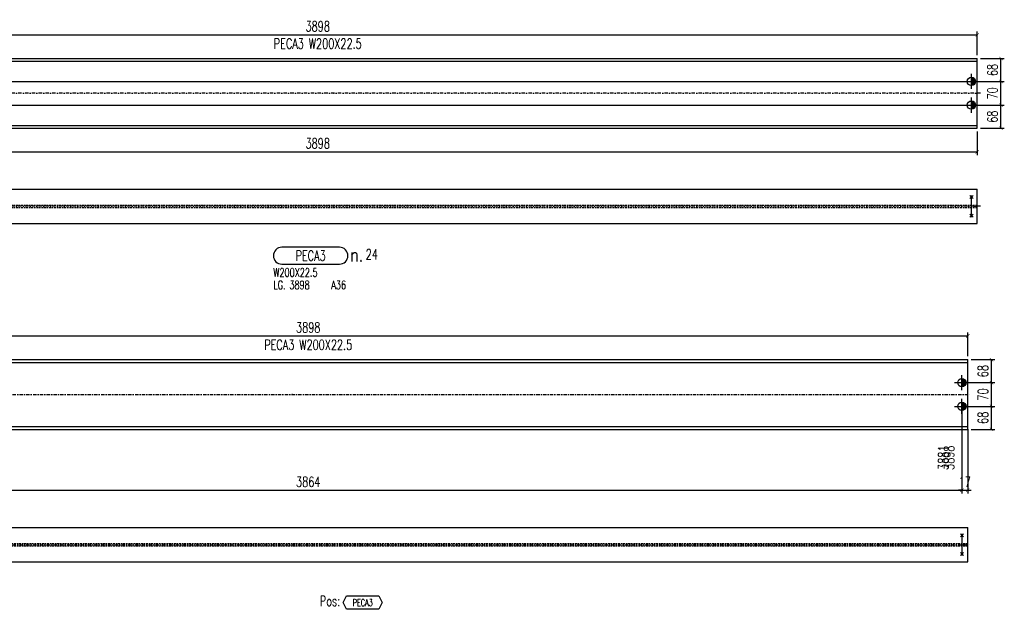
# Model space of a CAD drawing. Header units: feet. Extents: x 8647 to 79957, y -13328 to 10492.
# Tile 22 of 27: x 72169 to 75078, y -4354 to -2611. Entities that reach past the tile are written whole.
import ezdxf
from ezdxf.enums import TextEntityAlignment as Align

# ---------------------------------------------------------------- set-up
doc = ezdxf.new("R2010")
doc.units = ezdxf.units.FT
doc.header["$LTSCALE"] = 20
doc.header["$MEASUREMENT"] = 0
doc.linetypes.add('DASHDOT', pattern=[1, 0.5, -0.25, 0, -0.25])
doc.linetypes.add('HIDDEN', pattern=[0.375, 0.25, -0.125])
doc.layers.get('0').update_dxf_attribs({"linetype": 'CONTINUOUS'})
for name, color, linetype in [('A', 2, 'DASHDOT'), ('FORIR', 4, 'CONTINUOUS'), ('G', 3, 'CONTINUOUS'), ('MARK_DES', 2, 'CONTINUOUS'), ('MARK_MAT', 2, 'CONTINUOUS'), ('MARK_QTA', 4, 'CONTINUOUS'), ('MARK_SBA', 4, 'CONTINUOUS'), ('MARK_SLOT', 6, 'CONTINUOUS'), ('POS_BOX', 6, 'CONTINUOUS'), ('POS_DES', 2, 'CONTINUOUS'), ('POS_MAT', 2, 'CONTINUOUS'), ('TR', 6, 'HIDDEN'), ('TXT1', 7, 'CONTINUOUS')]:
    doc.layers.add(name, color=color, linetype=linetype)
doc.styles.add('1', font='romans', dxfattribs={"width": 0.7, "height": 30})
doc.styles.add('MARK', font='ROMANS', dxfattribs={"width": 0.7})
doc.styles.add('POS', font='ROMANS', dxfattribs={"width": 0.7})
doc.styles.add('ROMANS', font='ROMANS', dxfattribs={"width": 0.8, "height": 28})
doc.dimstyles.get("Standard").update_dxf_attribs({"dimtxt": 30, "dimasz": 1, "dimexe": 1, "dimexo": 1, "dimgap": 1, "dimtad": 1, "dimdec": 0, "dimdsep": 46, "dimtxsty": '1', "dimblk": 'ARCHTICK', "dimcen": 3, "dimclrd": 1, "dimclre": 1, "dimclrt": 3, "dimadec": 0, "dimazin": 0, "dimtfac": 1, "dimtdec": 0, "dimtix": 1, "dimtmove": 0, "dimatfit": 3, "dimfxl": 0, "dimtolj": 1, "dimarcsym": 0})

# ---------------------------------------------------------------- blocks, each defined once
blk = doc.blocks.new('M16')
for p, q in [((-22.2, 0), (22.2, 0)), ((0, -22.2), (0, 22.2))]:
    blk.add_line(p, q)
at = {"color": 4, "const_width": 12.3}
blk.add_lwpolyline([(0, -6.1, 1), (0, 6.1, 1)], format="xyb", dxfattribs=at)
blk.add_circle((0, 0), 12.3)
at = {"flags": 1}
blk.add_attdef('TOLE', (16.7, -8.3), '', height=5.26, dxfattribs=at)
blk = doc.blocks.new('3D_INFOPOS')
blk.add_point((0, 0))
at = {"layer": 'FORIR', "flags": 1}
for tag, p in [('POS_PEZ', (7.6, -4.3)), ('MAT_PRO', (7.6, -11.9))]:
    blk.add_attdef(tag, p, '', height=5.26, dxfattribs=at)
blk = doc.blocks.new('_ArchTick')
at = {"color": 0, "linetype": 'ByBlock', "const_width": 0.15}
blk.add_lwpolyline([(-0.5, -0.5), (0.5, 0.5)], dxfattribs=at)
blk = doc.blocks.new('*D22')
at = {"layer": 'TXT1', "color": 1, "lineweight": -2, "transparency": 16777216}
for p, q in [((71100.4, -2941.9), (71100.4, -3011.9)), ((74998.4, -2941.9), (74998.4, -3011.9)), ((71100.4, -3001.9), (74998.4, -3001.9))]:
    blk.add_line(p, q, dxfattribs=at)
at = {"layer": 'TXT1', "color": 1, "lineweight": -2, "transparency": 16777216, "xscale": 10, "yscale": 10, "zscale": 10, "rotation": 180}
blk.add_blockref('_ArchTick', (71100.4, -3001.9), dxfattribs=at)
at = {"layer": 'TXT1', "color": 1, "lineweight": -2, "transparency": 16777216, "xscale": 10, "yscale": 10, "zscale": 10}
blk.add_blockref('_ArchTick', (74998.4, -3001.9), dxfattribs=at)
at = {"layer": 'TXT1', "color": 3, "transparency": 16777216, "insert": (73049.4, -2976.9), "char_height": 30, "attachment_point": 5, "style": '1'}
blk.add_mtext('\\A1;3898', dxfattribs=at)
blk = doc.blocks.new('*D23')
at = {"layer": 'TXT1', "color": 1, "lineweight": -2, "transparency": 16777216}
for p, q in [((71127.5, -2863.9), (75078.4, -2863.9)), ((75068.4, -2931.9), (75068.4, -2863.9)), ((75008.4, -2931.9), (75078.4, -2931.9))]:
    blk.add_line(p, q, dxfattribs=at)
at = {"layer": 'TXT1', "color": 1, "lineweight": -2, "transparency": 16777216, "xscale": 10, "yscale": 10, "zscale": 10}
for p, rotation in [((75068.4, -2863.9), 90), ((75068.4, -2931.9), 270)]:
    blk.add_blockref('_ArchTick', p, dxfattribs=dict(at, rotation=rotation))
at = {"layer": 'TXT1', "color": 3, "transparency": 16777216, "insert": (75043.4, -2897.9), "char_height": 30, "attachment_point": 5, "rotation": 90, "style": '1'}
blk.add_mtext('\\A1;68', dxfattribs=at)
blk = doc.blocks.new('*D24')
at = {"layer": 'TXT1', "color": 1, "lineweight": -2, "transparency": 16777216}
for p, q in [((71127.5, -2793.9), (75078.4, -2793.9)), ((75068.4, -2863.9), (75068.4, -2793.9)), ((71127.5, -2863.9), (75078.4, -2863.9))]:
    blk.add_line(p, q, dxfattribs=at)
at = {"layer": 'TXT1', "color": 1, "lineweight": -2, "transparency": 16777216, "xscale": 10, "yscale": 10, "zscale": 10}
for p, rotation in [((75068.4, -2793.9), 90), ((75068.4, -2863.9), 270)]:
    blk.add_blockref('_ArchTick', p, dxfattribs=dict(at, rotation=rotation))
at = {"layer": 'TXT1', "color": 3, "transparency": 16777216, "insert": (75043.4, -2828.9), "char_height": 30, "attachment_point": 5, "rotation": 90, "style": '1'}
blk.add_mtext('\\A1;70', dxfattribs=at)
blk = doc.blocks.new('*D25')
at = {"layer": 'TXT1', "color": 1, "lineweight": -2, "transparency": 16777216}
for p, q in [((75008.4, -2725.9), (75078.4, -2725.9)), ((75068.4, -2793.9), (75068.4, -2725.9)), ((71127.5, -2793.9), (75078.4, -2793.9))]:
    blk.add_line(p, q, dxfattribs=at)
at = {"layer": 'TXT1', "color": 1, "lineweight": -2, "transparency": 16777216, "xscale": 10, "yscale": 10, "zscale": 10}
for p, rotation in [((75068.4, -2725.9), 90), ((75068.4, -2793.9), 270)]:
    blk.add_blockref('_ArchTick', p, dxfattribs=dict(at, rotation=rotation))
at = {"layer": 'TXT1', "color": 3, "transparency": 16777216, "insert": (75043.4, -2759.9), "char_height": 30, "attachment_point": 5, "rotation": 90, "style": '1'}
blk.add_mtext('\\A1;68', dxfattribs=at)
blk = doc.blocks.new('*D26')
at = {"layer": 'TXT1', "color": 1, "lineweight": -2, "transparency": 16777216}
for p, q in [((71100.4, -2715.9), (71100.4, -2645.9)), ((74998.4, -2715.9), (74998.4, -2645.9)), ((71100.4, -2655.9), (74998.4, -2655.9))]:
    blk.add_line(p, q, dxfattribs=at)
at = {"layer": 'TXT1', "color": 1, "lineweight": -2, "transparency": 16777216, "xscale": 10, "yscale": 10, "zscale": 10, "rotation": 180}
blk.add_blockref('_ArchTick', (71100.4, -2655.9), dxfattribs=at)
at = {"layer": 'TXT1', "color": 1, "lineweight": -2, "transparency": 16777216, "xscale": 10, "yscale": 10, "zscale": 10}
blk.add_blockref('_ArchTick', (74998.4, -2655.9), dxfattribs=at)
at = {"layer": 'TXT1', "color": 3, "transparency": 16777216, "insert": (73049.4, -2630.9), "char_height": 30, "attachment_point": 5, "style": '1'}
blk.add_mtext('\\A1;3898', dxfattribs=at)
blk = doc.blocks.new('3D_INFOM')
blk.add_point((0, 0))
at = {"layer": 'FORIR', "flags": 1}
for tag, p in [('MARK', (7.55, -4.31)), ('NUM_DIS', (7.55, -11.68)), ('NOT_PEZ', (45.73, -11.68)), ('QTA_PEZ', (7.55, -18.55)), ('TIP_PEZ', (45.73, -18.55)), ('TRA_PEZ', (7.55, -26.33)), ('COS_PEZ', (45.73, -26.33)), ('DES_PEZ', (7.55, -33.75))]:
    blk.add_attdef(tag, p, '', height=5, dxfattribs=at)
blk = doc.blocks.new('MS')
at = {"color": 6}
for p, q in [((-4.7, 22.8), (4.7, 32.1)), ((-4.7, 32.1), (4.7, 22.8)), ((-4.7, -22.8), (4.7, -32.1)), ((-4.7, -32.1), (4.7, -22.8))]:
    blk.add_line(p, q, dxfattribs=at)
at = {"color": 3}
blk.add_line((0, -32.1), (0, 32.1), dxfattribs=at)
at = {"flags": 1}
for tag, p, height in [('DIAM', (0, 0), 8.01), ('AVAN', (1.3, -18.2), 5.26), ('TOLE', (1.3, -9.7), 5.26), ('DIET', (1.3, -24.6), 5.26)]:
    blk.add_attdef(tag, p, '', height=height, dxfattribs=at)
blk = doc.blocks.new('M8_PRO')
at = {"layer": 'MARK_SLOT'}
blk.add_lwpolyline([(2.5, 0), (19.5, 0, 0.414214), (22, 2.5), (22, 2.5, 0.414214), (19.5, 5), (2.5, 5, 0.414214), (0, 2.5), (0, 2.5, 0.414214)], format="xyb", close=True, dxfattribs=at)
at = {"style": 'MARK', "width": 0.7, "flags": 1}
for tag, p in [('TRA_PEZ', (-2.05, 4.97)), ('SUN_LIS', (-2.05, 3.9)), ('PUN_LIS', (-2.05, 4.44)), ('DES_PEZ', (-2.05, 3.37)), ('NOT_PEZ', (-2.05, 2.83)), ('TIP_PEZ', (-2.05, 2.29)), ('COD_PEZ', (-2.05, 0.69)), ('COS_PEZ', (-2.05, 0.15)), ('ING_PEZ', (-2.05, 1.76)), ('MCL_PEZ', (-2.05, 1.22)), ('DIM_PRO', (-2.05, -0.38))]:
    blk.add_attdef(tag, p, '', height=0.35, dxfattribs=at)
at = {"style": 'MARK', "width": 0.7}
blk.add_attdef('MAR_PEZ', text='', height=3, dxfattribs=at).set_placement((11, 2.5), align=Align.MIDDLE)
at = {"layer": 'MARK_DES', "style": 'MARK', "width": 0.7}
blk.add_text('LG.', height=2.5, dxfattribs=at).set_placement((0, -7.4))
for tag, p in [('NOM_PRO', (0, -3.7)), ('LUN_PRO', (4.73, -7.4))]:
    blk.add_attdef(tag, p, '', height=2.5, dxfattribs=at)
at = {"layer": 'MARK_MAT', "style": 'MARK', "width": 0.7}
blk.add_attdef('MAT_PRO', (17.13, -7.4), '', height=2.5, dxfattribs=at)
at = {"layer": 'MARK_QTA', "style": 'ROMANS', "width": 0.8}
blk.add_text('n.', height=4, dxfattribs=at).set_placement((24.62, 2.75), align=Align.MIDDLE)
at = {"layer": 'MARK_QTA', "style": 'MARK', "width": 0.7}
blk.add_attdef('QTA_PEZ', (27.29, 1.42), '', height=3, dxfattribs=at)
at = {"layer": 'MARK_SBA', "style": 'MARK', "width": 0.7}
blk.add_attdef('SBA_PEZ', text='', height=2, dxfattribs=at).set_placement((10.88, 5.73), align=Align.BOTTOM_CENTER)
blk = doc.blocks.new('*D143')
at = {"layer": 'TXT1', "color": 1, "lineweight": -2, "transparency": 16777216}
for p, q in [((71089.4, -3764.2), (71089.4, -4012.2)), ((74953.2, -3764.2), (74953.2, -4012.2)), ((71089.4, -4002.2), (74953.2, -4002.2))]:
    blk.add_line(p, q, dxfattribs=at)
at = {"layer": 'TXT1', "color": 1, "lineweight": -2, "transparency": 16777216, "xscale": 10, "yscale": 10, "zscale": 10, "rotation": 180}
blk.add_blockref('_ArchTick', (71089.4, -4002.2), dxfattribs=at)
at = {"layer": 'TXT1', "color": 1, "lineweight": -2, "transparency": 16777216, "xscale": 10, "yscale": 10, "zscale": 10}
blk.add_blockref('_ArchTick', (74953.2, -4002.2), dxfattribs=at)
at = {"layer": 'TXT1', "color": 3, "transparency": 16777216, "insert": (73021.3, -3977.2), "char_height": 30, "attachment_point": 5, "style": '1'}
blk.add_mtext('\\A1;3864', dxfattribs=at)
blk = doc.blocks.new('*D145')
at = {"layer": 'TXT1', "color": 1, "lineweight": -2, "transparency": 16777216}
for p, q in [((74953.2, -3764.2), (74953.2, -4012.2)), ((74970.3, -3832.2), (74970.3, -4012.2)), ((74953.2, -4002.2), (74943.2, -4002.2)), ((74953.2, -4002.2), (74970.3, -4002.2)), ((74970.3, -4002.2), (74980.3, -4002.2))]:
    blk.add_line(p, q, dxfattribs=at)
at = {"layer": 'TXT1', "color": 1, "lineweight": -2, "transparency": 16777216, "xscale": 10, "yscale": 10, "zscale": 10}
blk.add_blockref('_ArchTick', (74953.2, -4002.2), dxfattribs=at)
at = {"layer": 'TXT1', "color": 1, "lineweight": -2, "transparency": 16777216, "xscale": 10, "yscale": 10, "zscale": 10, "rotation": 180}
blk.add_blockref('_ArchTick', (74970.3, -4002.2), dxfattribs=at)
at = {"layer": 'TXT1', "color": 3, "transparency": 16777216, "insert": (74961.7, -3977.2), "char_height": 30, "attachment_point": 5, "style": '1'}
blk.add_mtext('\\A1;17', dxfattribs=at)
blk = doc.blocks.new('*D149')
at = {"layer": 'TXT1', "color": 1, "lineweight": -2, "transparency": 16777216}
for p, q in [((74963.2, -3684.2), (75050.3, -3684.2)), ((75040.3, -3754.2), (75040.3, -3684.2)), ((74963.2, -3754.2), (75050.3, -3754.2))]:
    blk.add_line(p, q, dxfattribs=at)
at = {"layer": 'TXT1', "color": 1, "lineweight": -2, "transparency": 16777216, "xscale": 10, "yscale": 10, "zscale": 10}
for p, rotation in [((75040.3, -3684.2), 90), ((75040.3, -3754.2), 270)]:
    blk.add_blockref('_ArchTick', p, dxfattribs=dict(at, rotation=rotation))
at = {"layer": 'TXT1', "color": 3, "transparency": 16777216, "insert": (75015.3, -3719.2), "char_height": 30, "attachment_point": 5, "rotation": 90, "style": '1'}
blk.add_mtext('\\A1;70', dxfattribs=at)
blk = doc.blocks.new('*D150')
at = {"layer": 'TXT1', "color": 1, "lineweight": -2, "transparency": 16777216}
for p, q in [((74980.3, -3616.2), (75050.3, -3616.2)), ((75040.3, -3684.2), (75040.3, -3616.2)), ((74963.2, -3684.2), (75050.3, -3684.2))]:
    blk.add_line(p, q, dxfattribs=at)
at = {"layer": 'TXT1', "color": 1, "lineweight": -2, "transparency": 16777216, "xscale": 10, "yscale": 10, "zscale": 10}
for p, rotation in [((75040.3, -3616.2), 90), ((75040.3, -3684.2), 270)]:
    blk.add_blockref('_ArchTick', p, dxfattribs=dict(at, rotation=rotation))
at = {"layer": 'TXT1', "color": 3, "transparency": 16777216, "insert": (75015.3, -3650.2), "char_height": 30, "attachment_point": 5, "rotation": 90, "style": '1'}
blk.add_mtext('\\A1;68', dxfattribs=at)
blk = doc.blocks.new('*D151')
at = {"layer": 'TXT1', "color": 1, "lineweight": -2, "transparency": 16777216}
for p, q in [((74963.2, -3754.2), (75050.3, -3754.2)), ((75040.3, -3822.2), (75040.3, -3754.2)), ((74980.3, -3822.2), (75050.3, -3822.2))]:
    blk.add_line(p, q, dxfattribs=at)
at = {"layer": 'TXT1', "color": 1, "lineweight": -2, "transparency": 16777216, "xscale": 10, "yscale": 10, "zscale": 10}
for p, rotation in [((75040.3, -3754.2), 90), ((75040.3, -3822.2), 270)]:
    blk.add_blockref('_ArchTick', p, dxfattribs=dict(at, rotation=rotation))
at = {"layer": 'TXT1', "color": 3, "transparency": 16777216, "insert": (75015.3, -3788.2), "char_height": 30, "attachment_point": 5, "rotation": 90, "style": '1'}
blk.add_mtext('\\A1;68', dxfattribs=at)
blk = doc.blocks.new('*D152')
at = {"layer": 'TXT1', "color": 1, "lineweight": -2, "transparency": 16777216}
for p, q in [((71072.3, -3606.2), (71072.3, -3536.2)), ((71072.3, -3546.2), (74970.3, -3546.2)), ((74970.3, -3606.2), (74970.3, -3536.2))]:
    blk.add_line(p, q, dxfattribs=at)
at = {"layer": 'TXT1', "color": 1, "lineweight": -2, "transparency": 16777216, "xscale": 10, "yscale": 10, "zscale": 10, "rotation": 180}
blk.add_blockref('_ArchTick', (71072.3, -3546.2), dxfattribs=at)
at = {"layer": 'TXT1', "color": 1, "lineweight": -2, "transparency": 16777216, "xscale": 10, "yscale": 10, "zscale": 10}
blk.add_blockref('_ArchTick', (74970.3, -3546.2), dxfattribs=at)
at = {"layer": 'TXT1', "color": 3, "transparency": 16777216, "insert": (73021.3, -3521.2), "char_height": 30, "attachment_point": 5, "style": '1'}
blk.add_mtext('\\A1;3898', dxfattribs=at)
blk = doc.blocks.new('POSITION_PRO')
at = {"layer": 'POS_BOX'}
blk.add_lwpolyline([(10.5, -2), (9.5, -4), (0, -4), (-1, -2), (0, 0), (9.5, 0)], close=True, dxfattribs=at)
at = {"insert": (-7.93, -0.05), "char_height": 3, "width": 11.9956, "attachment_point": 1, "style": 'POS'}
blk.add_mtext('Pos:', dxfattribs=at)
at = {"style": 'POS', "width": 0.7}
blk.add_attdef('POS_PEZ', text='', height=2, dxfattribs=at).set_placement((4.76, -3.05), align=Align.CENTER)
at = {"layer": 'POS_DES', "style": 'POS', "width": 0.7, "flags": 1}
for tag, p in [('SPE_PRO', (-7.8, -5.07)), ('LUN_PRO', (-7.82, -5.58)), ('LAR_PRO', (-7.79, -4.53))]:
    blk.add_attdef(tag, p, '', height=0.35, dxfattribs=at)
at = {"layer": 'POS_MAT', "style": 'POS', "width": 0.7, "flags": 1}
for tag, p in [('NOM_PRO', (-6.94, -6.11)), ('MAT_PRO', (-6.89, -4.03)), ('PUN_NET2', (-6.94, -7.74)), ('PUN_NET', (-6.94, -7.16)), ('MAR_CMP', (-6.89, -8.22)), ('PUN_LIS', (-6.94, -6.63)), ('QTA_PEZ', (-6.89, -8.75)), ('NOT_PEZ', (-6.89, -9.21))]:
    blk.add_attdef(tag, text='', height=0.35, dxfattribs=at).set_placement(p, align=Align.CENTER)

msp = doc.modelspace()

# ---------------------------------------------------------------- linework, layer by layer
at = {"layer": 'A'}
for p, q in [((75008.4, -2828.9), (71090.4, -2828.9)), ((75008.4, -3162.9), (71090.4, -3162.9)), ((71062.3, -3719.2), (74980.3, -3719.2)), ((71062.3, -4163.2), (74980.3, -4163.2))]:
    msp.add_line(p, q, dxfattribs=at)
msp.add_point((74970.3, -3822.2), dxfattribs=at)
at = {"layer": 'G'}
for p, q in [((71100.4, -2725.9), (74998.4, -2725.9)), ((71100.4, -2733.9), (74998.4, -2733.9)), ((74998.4, -2931.9), (74998.4, -2725.9)), ((71100.4, -2923.9), (74998.4, -2923.9)), ((71100.4, -2931.9), (74998.4, -2931.9)), ((71100.4, -3111.9), (74998.4, -3111.9)), ((74998.4, -3213.9), (74998.4, -3111.9)), ((71100.4, -3213.9), (74998.4, -3213.9)), ((71072.3, -3616.2), (74970.3, -3616.2)), ((71072.3, -3624.2), (74970.3, -3624.2)), ((74970.3, -3822.2), (74970.3, -3616.2)), ((71072.3, -3814.2), (74970.3, -3814.2)), ((71072.3, -3822.2), (74970.3, -3822.2)), ((71072.3, -4112.2), (74970.3, -4112.2)), ((74970.3, -4214.2), (74970.3, -4112.2)), ((71072.3, -4214.2), (74970.3, -4214.2))]:
    msp.add_line(p, q, dxfattribs=at)
msp.add_point((74970.3, -3822.2), dxfattribs=at)
at = {"layer": 'TR'}
for p, q in [((71100.4, -3159.8), (74998.4, -3159.8)), ((71100.4, -3166), (74998.4, -3166)), ((74972.8, -3166), (74972.8, -3159.8)), ((74989.8, -3166), (74989.8, -3159.8)), ((71072.3, -4160.1), (74970.3, -4160.1)), ((74944.7, -4166.3), (74944.7, -4160.1)), ((74961.7, -4166.3), (74961.7, -4160.1)), ((71072.3, -4166.3), (74970.3, -4166.3))]:
    msp.add_line(p, q, dxfattribs=at)
msp.add_point((74970.3, -3822.2), dxfattribs=at)
at = {"layer": 'TXT1'}
for p, q in [((74953.2, -3754.2), (74953.2, -3942.2)), ((74970.3, -3822.2), (74970.3, -3942.2))]:
    msp.add_line(p, q, dxfattribs=at)

# ---------------------------------------------------------------- block references
for name, p in [('M16', (74981.3, -2793.9)), ('3D_INFOPOS', (73097.3, -2828.9)), ('M16', (74981.3, -2863.9)), ('MS', (74981.3, -3162.9)), ('3D_INFOPOS', (73097.3, -3162.9)), ('M16', (74953.2, -3684.2)), ('M16', (74953.2, -3754.2))]:
    msp.add_blockref(name, p)
at = {"xscale": 10, "yscale": 10, "zscale": 10}
for p in [(73097.3, -2828.9), (73097.3, -3162.9), (72973.4, -3719.2), (72973.4, -4163.2)]:
    msp.add_blockref('3D_INFOM', p, dxfattribs=at)
for name, p, values in [('M8_PRO', (72918.4, -3333.9), {'NOM_PRO': 'W200X22.5', 'LUN_PRO': '3898', 'MAT_PRO': 'A36', 'QTA_PEZ': '24', 'MAR_PEZ': 'PECA3'}), ('POSITION_PRO', (73134.8, -4314.2), {'POS_PEZ': 'PECA3'})]:
    msp.add_blockref(name, p, dxfattribs=at).add_auto_attribs(values)
at = {"rotation": 180}
msp.add_blockref('MS', (74953.2, -4163.2), dxfattribs=at)

# ---------------------------------------------------------------- texts
at = {"layer": 'TXT1', "color": 7, "style": '1', "width": 0.7}
for p in [(73049.4, -2705.9), (73021.3, -3596.2)]:
    msp.add_text('PECA3 W200X22.5', height=30, dxfattribs=at).set_placement(p, align=Align.BOTTOM_CENTER)
at = {"layer": 'TXT1', "style": '1', "width": 0.7}
for s, p in [('3881', (74913.2, -3942.2)), ('3898', (74930.3, -3942.2))]:
    msp.add_text(s, height=30, rotation=90, dxfattribs=at).set_placement(p)

# ---------------------------------------------------------------- dimensions: what is measured, and where the dimension line sits
at = {"layer": 'TXT1'}
for base, p1, p2, picture, middle in [((74998.4, -2655.9), (71100.4, -2725.9), (74998.4, -2725.9), '*D26', (73049.4, -2630.9)), ((74998.4, -3001.9), (71100.4, -2931.9), (74998.4, -2931.9), '*D22', (73049.4, -2976.9)), ((74970.3, -3546.2), (71072.3, -3616.2), (74970.3, -3616.2), '*D152', (73021.3, -3521.2)), ((74953.2, -4002.2), (71089.4, -3754.2), (74953.2, -3754.2), '*D143', (73021.3, -3977.2)), ((74970.3, -4002.2), (74953.2, -3754.2), (74970.3, -3822.2), '*D145', (74961.7, -3977.2))]:
    dim = msp.add_linear_dim(base=base, p1=p1, p2=p2, dimstyle='Standard', override={"dimscale": 10}, dxfattribs=at)
    dim.commit()
    dim.dimension.update_dxf_attribs({"geometry": picture, "text_midpoint": middle})
for base, p1, p2, picture, middle in [((75068.4, -2725.9), (71117.5, -2793.9), (74998.4, -2725.9), '*D25', (75043.4, -2759.9)), ((75068.4, -2793.9), (71117.5, -2863.9), (71117.5, -2793.9), '*D24', (75043.4, -2828.9)), ((75068.4, -2863.9), (74998.4, -2931.9), (71117.5, -2863.9), '*D23', (75043.4, -2897.9)), ((75040.3, -3616.2), (74953.2, -3684.2), (74970.3, -3616.2), '*D150', (75015.3, -3650.2)), ((75040.3, -3684.2), (74953.2, -3754.2), (74953.2, -3684.2), '*D149', (75015.3, -3719.2)), ((75040.3, -3754.2), (74970.3, -3822.2), (74953.2, -3754.2), '*D151', (75015.3, -3788.2))]:
    dim = msp.add_linear_dim(base=base, p1=p1, p2=p2, angle=90, dimstyle='Standard', override={"dimscale": 10}, dxfattribs=at)
    dim.commit()
    dim.dimension.update_dxf_attribs({"geometry": picture, "text_midpoint": middle})

doc.saveas('drawing.dxf')
